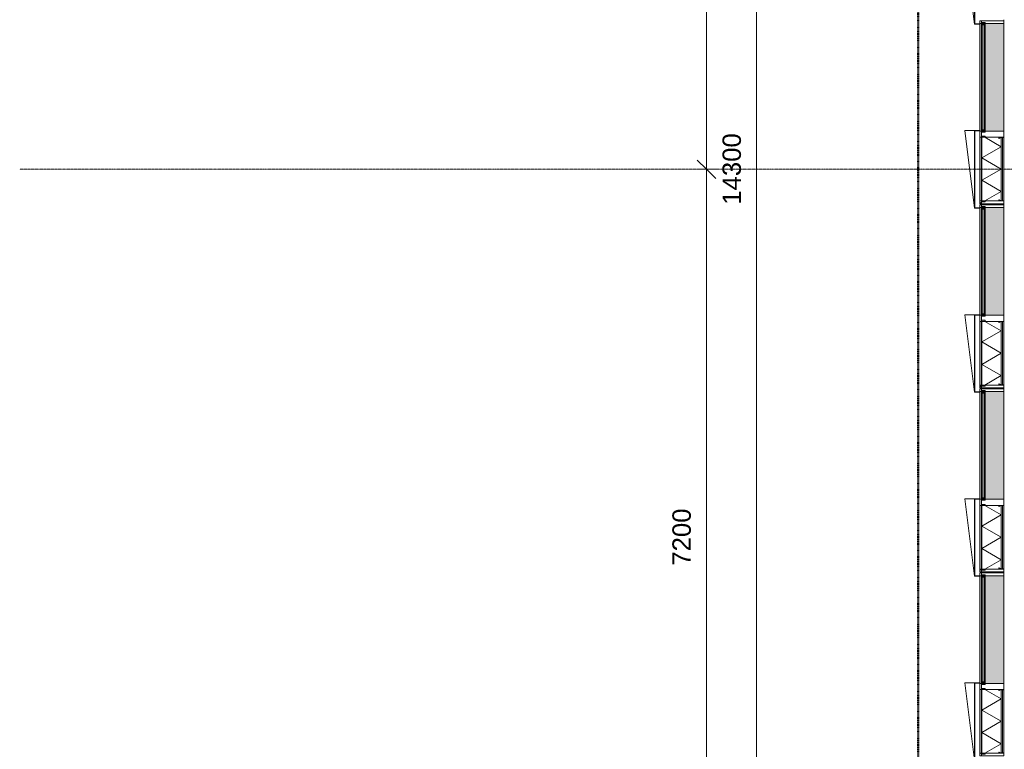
# Model space of a CAD drawing. Header units: millimetres. Extents: x -281 to 121694, y -16481 to 65128.
# Tile 242 of 256: x -281 to 9344, y 23527 to 30663. Entities that reach past the tile are written whole.
import ezdxf

# ---------------------------------------------------------------- set-up
doc = ezdxf.new("R2010")
doc.units = ezdxf.units.MM
doc.linetypes.add('Grid Line', pattern=[12, 6, -2, 2, -2])
doc.linetypes.add('NLRS_Dash-0_6mm_Space-0_6mm_cpz', pattern=[1.2, 0.6, -0.6])
for name, color, linetype, lineweight in [('A--L$01A__Algemeen', 7, 'Continuous', 5), ('A--L$07A__Stramien', 1, 'Continuous', 5), ('A--L21__Buitenwanden', 3, 'Continuous', 5), ('A--L82__LosseGebruikersInvent', 1, 'Continuous', 5), ('A--M$01A__Algemeen', 1, 'Continuous', 5), ('A--M$01A__Algemeen-100', 1, 'Continuous', 5)]:
    doc.layers.add(name, color=color, linetype=linetype, lineweight=lineweight)
doc.styles.add('Arial_1', font='arial.ttf', dxfattribs={"height": 180})
doc.dimstyles.new('1_8mm', dxfattribs={"dimscale": 304.8, "dimtxt": 183.646692, "dimasz": 0.590551, "dimexe": 0.295276, "dimexo": 0.0625, "dimgap": 0.328084, "dimtad": 1, "dimdec": 0, "dimzin": 0, "dimdsep": 46, "dimtxsty": 'Arial_1', "dimblk1": 'OBLIQUE', "dimblk2": 'OBLIQUE', "dimsah": 1, "dimcen": 0.09, "dimdle": 0.295276, "dimazin": 0, "dimtfac": 1, "dimtdec": 4, "dimtix": 1, "dimtmove": 0, "dimatfit": 3, "dimfxl": 0.295276, "dimfxlon": 1, "dimtvp": 1, "dimtolj": 1, "dimtzin": 0, "dimarcsym": 2})
pattern_1 = [(315, (-24357.5, 9103), (449.013, 449.013), []), (315, (-24357.5, 8944.25), (898.026, 0), []), (315, (-24357.5, 9261.75), (898.026, 0), [])]
pattern_2 = [(315, (-26157.5, 9103), (449.013, 449.013), []), (315, (-26157.5, 8944.25), (898.026, 0), []), (315, (-26157.5, 9261.75), (898.026, 0), [])]
pattern_3 = [(315, (-27957.5, 9103), (449.013, 449.013), []), (315, (-27957.5, 8944.25), (898.026, 0), []), (315, (-27957.5, 9261.75), (898.026, 0), [])]
pattern_4 = [(315, (-29757.5, 9103), (449.013, 449.013), []), (315, (-29757.5, 8944.25), (898.026, 0), []), (315, (-29757.5, 9261.75), (898.026, 0), [])]

# ---------------------------------------------------------------- blocks, each defined once
blk = doc.blocks.new('NLRS_21_GM_LB_element gevel_gen_cpz - NLRS_21_13_08_elementgevel element_gen_cpz-V264-L_80_ 16')
at = {"layer": 'A--L$01A__Algemeen'}
h = blk.add_hatch(dxfattribs=at)
h.set_pattern_fill('FP_251', color=256, style=0, pattern_type=2)
h.set_pattern_definition(pattern_1)
h.paths.add_polyline_path([(-895, -17), (-867.5, -17), (-867.5, 0), (-895, 0)])
h.paths.add_polyline_path([(-245, 0), (-245, -17), (-185, -17), (-185, 0), (-227.5, 0)])
h.paths.add_polyline_path([(867.5, 0), (867.5, -17), (895, -17), (895, 0), (872.5, 0)])
for points in [[(-877.5, -52), (-867.5, -51.5), (-867.5, -20), (-245, -20), (-245, -52), (-235, -52), (-235, -17), (-877.5, -17), (-877.5, -20)], [(-185, -237), (867.5, -237), (867.5, -52), (-185, -52)]]:
    blk.add_hatch(color=256, dxfattribs=at).paths.add_polyline_path(points)
h = blk.add_hatch(color=256, dxfattribs=at)
h.paths.add_polyline_path([(-867.5, 0), (-867.5, -17), (-245, -17), (-245, 0), (-863.9, 0)])
h.paths.add_polyline_path([(-185, 0), (-185, -17), (867.5, -17), (867.5, 0), (-183, 0)])
h = blk.add_hatch(dxfattribs=at)
h.set_pattern_fill('FP_251', color=256, style=0, pattern_type=2)
h.set_pattern_definition(pattern_1)
h.paths.add_polyline_path([(-867.5, -232), (-865.5, -232), (-865.5, -205.8), (-867.5, -205.8)])
h.paths.add_polyline_path([(-866.8, -203.3), (-865.1, -204.3), (-856.3, -189.2), (-858.1, -188.2), (-863.9, -198.2)])
h.paths.add_polyline_path([(-862.5, -235), (-862.5, -237), (-250, -237), (-250, -235), (-651.7, -235)])
h.paths.add_polyline_path([(-256.2, -189.2), (-247.4, -204.3), (-245.7, -203.3), (-254.4, -188.2)])
h.paths.add_polyline_path([(-247, -232), (-245, -232), (-245, -205.8), (-247, -205.8)])
for p, q in [((-867.5, 0), (-895, 0)), ((-895, 0), (-895, -17)), ((-867.5, -17), (-867.5, 0)), ((-867.5, 0), (-245, 0)), ((-185, 0), (-245, 0)), ((-245, 0), (-245, -17)), ((-185, -17), (-185, 0)), ((-185, 0), (-183, 0)), ((-180, 0), (862.5, 0)), ((865.5, 0), (867.5, 0)), ((895, 0), (867.5, 0)), ((867.5, 0), (867.5, -17)), ((895, -17), (895, 0)), ((-877.5, -17), (-895, -17)), ((-895, -17), (-895, -237)), ((-895, -17), (-867.5, -17)), ((-877.5, -52), (-877.5, -17)), ((-867.5, -52), (-877.5, -52)), ((-245, -17), (-867.5, -17)), ((-245, -20), (-867.5, -20)), ((-867.5, -20), (-867.5, -185.7)), ((-245, -20), (-867.5, -20)), ((-867.5, -20), (-867.5, -185.7)), ((-775.6, -210), (-867.5, -50.9)), ((-775.6, -210), (-665.9, -20)), ((-556.2, -210), (-665.9, -20)), ((-556.2, -210), (-446.6, -20)), ((-336.9, -210), (-446.6, -20)), ((-336.9, -210), (-245, -50.9)), ((-245, -17), (-190, -17)), ((-245, -185.7), (-245, -20)), ((-245, -185.7), (-245, -20)), ((-235, -52), (-245, -52)), ((-195, -17), (-235, -17)), ((-235, -17), (-235, -52)), ((-195, -52), (-195, -17)), ((-190, -52), (-195, -52)), ((-185, -237), (-185, -52)), ((867.5, -52), (867.5, -237)), ((872.5, -17), (895, -17)), ((877.5, -52), (872.5, -52)), ((895, -17), (877.5, -17)), ((877.5, -17), (877.5, -52)), ((895, -237), (895, -17)), ((-867.5, -185.7), (-867.5, -204.5)), ((-858.1, -188.2), (-866.8, -203.3)), ((-865.1, -204.3), (-856.3, -189.2)), ((-856.3, -189.2), (-858.1, -188.2)), ((-254.4, -188.2), (-256.2, -189.2)), ((-256.2, -189.2), (-247.4, -204.3)), ((-245.7, -203.3), (-254.4, -188.2)), ((-245, -204.5), (-245, -185.7)), ((-895, -237), (-867.5, -237)), ((-867.5, -204.5), (-867.5, -205.8)), ((-867.5, -204.5), (-867.5, -205.8)), ((-867.5, -205.8), (-867.5, -232)), ((-867.5, -232), (-867.5, -237)), ((-867.5, -237), (-862.5, -237)), ((-865.5, -232), (-865.5, -205.8)), ((-865.5, -210), (-247, -210)), ((-865.5, -210), (-247, -210)), ((-865.5, -222.5), (-247, -222.5)), ((-250, -235), (-862.5, -235)), ((-862.5, -237), (-250, -237)), ((-250, -237), (-245, -237)), ((-247, -205.8), (-247, -232)), ((-245, -205.8), (-245, -204.5)), ((-245, -205.8), (-245, -204.5)), ((-245, -232), (-245, -205.8)), ((-245, -237), (-245, -232)), ((-245, -237), (-185, -237)), ((867.5, -237), (-185, -237)), ((867.5, -237), (895, -237))]:
    blk.add_line(p, q, dxfattribs=at)
for centre, radius, start, end in [((-867.5, -204.5), 18.8, 60, 90), ((-245, -204.5), 18.8, 90, 120), ((-862.5, -205.8), 5, 150, 180), ((-862.5, -232), 5, 180, 270), ((-862.5, -205.8), 3, 150, 180), ((-862.5, -232), 3, 180, 270), ((-862.5, -232), 3, 180, 270), ((-250, -232), 3, 270, 360), ((-250, -232), 3, 270, 0), ((-250, -232), 5, 270, 0), ((-250, -205.8), 3, 0, 30), ((-250, -205.8), 5, 360, 30)]:
    blk.add_arc(centre, radius, start, end, dxfattribs=at)
blk = doc.blocks.new('NLRS_41_GM_LB_zetwerk gevel_gen_cpz - NLRS_41_12_05_GM_zetwerk gevel_gen_cpz-65367652-L_80_ 16')
at = {"layer": 'A--L$01A__Algemeen'}
for p, q in [((336.25, 145), (-421.25, 50)), ((336.25, 50), (336.25, 145)), ((-421.25, 50), (336.25, 50)), ((336.25, 50), (-421.25, 50)), ((-421.25, 50), (-421.25, 0)), ((-421.25, 0), (-418.25, 0)), ((-418.25, 0), (-418.25, 47)), ((-418.25, 47), (333.25, 47)), ((333.25, 47), (333.25, 0)), ((333.25, 0), (336.25, 0)), ((336.25, 0), (336.25, 50))]:
    blk.add_line(p, q, dxfattribs=at)
blk = doc.blocks.new('NLRS_21_GM_LB_element gevel_gen_cpz - NLRS_21_13_08_elementgevel element_gen_cpz-V265-L_80_ 16')
at = {"layer": 'A--L$01A__Algemeen'}
h = blk.add_hatch(dxfattribs=at)
h.set_pattern_fill('FP_253', color=256, style=0, pattern_type=2)
h.set_pattern_definition(pattern_2)
h.paths.add_polyline_path([(-895, -17), (-867.5, -17), (-867.5, 0), (-895, 0)])
h.paths.add_polyline_path([(-245, 0), (-245, -17), (-185, -17), (-185, 0), (-190, 0)])
h.paths.add_polyline_path([(867.5, 0), (867.5, -17), (895, -17), (895, 0), (872.5, 0)])
for points in [[(-877.5, -52), (-867.5, -51.5), (-867.5, -20), (-245, -20), (-245, -52), (-235, -52), (-235, -17), (-877.5, -17), (-877.5, -20)], [(-185, -237), (867.5, -237), (867.5, -52), (-185, -52)]]:
    blk.add_hatch(color=256, dxfattribs=at).paths.add_polyline_path(points)
h = blk.add_hatch(color=256, dxfattribs=at)
h.paths.add_polyline_path([(-867.5, 0), (-867.5, -17), (-245, -17), (-245, 0), (-754.7, 0)])
h.paths.add_polyline_path([(-185, 0), (-185, -17), (867.5, -17), (867.5, 0), (-183, 0)])
h = blk.add_hatch(dxfattribs=at)
h.set_pattern_fill('FP_253', color=256, style=0, pattern_type=2)
h.set_pattern_definition(pattern_2)
h.paths.add_polyline_path([(-867.5, -205.8), (-867.5, -232), (-865.5, -232), (-865.5, -205.8)])
h.paths.add_polyline_path([(-866.8, -203.3), (-865.1, -204.3), (-856.3, -189.2), (-858.1, -188.2)])
h.paths.add_polyline_path([(-862.5, -237), (-250, -237), (-250, -235), (-862.5, -235)])
h.paths.add_polyline_path([(-256.2, -189.2), (-247.4, -204.3), (-245.7, -203.3), (-254.4, -188.2)])
h.paths.add_polyline_path([(-247, -205.8), (-247, -232), (-245, -232), (-245, -205.8)])
h = blk.add_hatch(dxfattribs=at)
h.set_pattern_fill('FP_252', color=256, style=0, pattern_type=2)
h.set_pattern_definition([(315, (-26157.5, 9103), (42.42641, 42.42641), []), (45, (-26157.5, 9103), (-42.42641, 42.42641), [])])
h.paths.add_polyline_path([(-254.4, -188.2), (-245, -204.3), (-245, -185.7), (-249.9, -186.3)])
for p, q in [((-867.5, 0), (-895, 0)), ((-895, 0), (-895, -17)), ((-867.5, -17), (-867.5, 0)), ((-867.5, 0), (-245, 0)), ((-185, 0), (-245, 0)), ((-245, 0), (-245, -17)), ((-185, -17), (-185, 0)), ((-185, 0), (-183, 0)), ((-180, 0), (862.5, 0)), ((865.5, 0), (867.5, 0)), ((895, 0), (867.5, 0)), ((867.5, 0), (867.5, -17)), ((895, -17), (895, 0)), ((-877.5, -17), (-895, -17)), ((-895, -17), (-895, -237)), ((-895, -17), (-867.5, -17)), ((-877.5, -52), (-877.5, -17)), ((-867.5, -52), (-877.5, -52)), ((-245, -17), (-867.5, -17)), ((-245, -20), (-867.5, -20)), ((-867.5, -20), (-867.5, -185.7)), ((-245, -20), (-867.5, -20)), ((-867.5, -20), (-867.5, -185.7)), ((-775.6, -210), (-867.5, -50.9)), ((-775.6, -210), (-665.9, -20)), ((-556.2, -210), (-665.9, -20)), ((-556.2, -210), (-446.6, -20)), ((-336.9, -210), (-446.6, -20)), ((-336.9, -210), (-245, -50.9)), ((-245, -17), (-190, -17)), ((-245, -185.7), (-245, -20)), ((-245, -185.7), (-245, -20)), ((-235, -52), (-245, -52)), ((-195, -17), (-235, -17)), ((-235, -17), (-235, -52)), ((-195, -52), (-195, -17)), ((-190, -52), (-195, -52)), ((-185, -237), (-185, -52)), ((867.5, -52), (867.5, -237)), ((872.5, -17), (895, -17)), ((877.5, -52), (872.5, -52)), ((895, -17), (877.5, -17)), ((877.5, -17), (877.5, -52)), ((895, -237), (895, -17)), ((-867.5, -185.7), (-867.5, -204.5)), ((-858.1, -188.2), (-866.8, -203.3)), ((-865.1, -204.3), (-856.3, -189.2)), ((-856.3, -189.2), (-858.1, -188.2)), ((-254.4, -188.2), (-256.2, -189.2)), ((-256.2, -189.2), (-247.4, -204.3)), ((-245.7, -203.3), (-254.4, -188.2)), ((-245, -204.5), (-245, -185.7)), ((-895, -237), (-867.5, -237)), ((-867.5, -204.5), (-867.5, -205.8)), ((-867.5, -204.5), (-867.5, -205.8)), ((-867.5, -205.8), (-867.5, -232)), ((-867.5, -232), (-867.5, -237)), ((-867.5, -237), (-862.5, -237)), ((-865.5, -232), (-865.5, -205.8)), ((-865.5, -210), (-247, -210)), ((-865.5, -210), (-247, -210)), ((-865.5, -222.5), (-247, -222.5)), ((-250, -235), (-862.5, -235)), ((-862.5, -237), (-250, -237)), ((-250, -237), (-245, -237)), ((-247, -205.8), (-247, -232)), ((-245, -205.8), (-245, -204.5)), ((-245, -205.8), (-245, -204.5)), ((-245, -232), (-245, -205.8)), ((-245, -237), (-245, -232)), ((-245, -237), (-185, -237)), ((867.5, -237), (-185, -237)), ((867.5, -237), (895, -237))]:
    blk.add_line(p, q, dxfattribs=at)
for centre, radius, start, end in [((-867.5, -204.5), 18.8, 60, 90), ((-245, -204.5), 18.8, 90, 120), ((-862.5, -205.8), 5, 150, 180), ((-862.5, -232), 5, 180, 270), ((-862.5, -205.8), 3, 150, 180), ((-862.5, -232), 3, 180, 270), ((-862.5, -232), 3, 180, 270), ((-250, -232), 3, 270, 360), ((-250, -232), 3, 270, 0), ((-250, -232), 5, 270, 0), ((-250, -205.8), 3, 0, 30), ((-250, -205.8), 5, 360, 30)]:
    blk.add_arc(centre, radius, start, end, dxfattribs=at)
blk = doc.blocks.new('NLRS_21_GM_LB_element gevel_gen_cpz - NLRS_21_13_08_elementgevel element_gen_cpz-V266-L_80_ 16')
at = {"layer": 'A--L$01A__Algemeen'}
h = blk.add_hatch(dxfattribs=at)
h.set_pattern_fill('FP_255', color=256, style=0, pattern_type=2)
h.set_pattern_definition(pattern_3)
h.paths.add_polyline_path([(-895, -17), (-867.5, -17), (-867.5, 0), (-895, 0)])
h.paths.add_polyline_path([(-245, 0), (-245, -17), (-185, -17), (-185, 0), (-221.3, 0)])
h.paths.add_polyline_path([(867.5, 0), (867.5, -17), (895, -17), (895, 0), (872.5, 0)])
for points in [[(-877.5, -52), (-867.5, -51.5), (-867.5, -20), (-245, -20), (-245, -52), (-235, -52), (-235, -17), (-877.5, -17), (-877.5, -20)], [(-185, -237), (867.5, -237), (867.5, -52), (-185, -52)]]:
    blk.add_hatch(color=256, dxfattribs=at).paths.add_polyline_path(points)
h = blk.add_hatch(color=256, dxfattribs=at)
h.paths.add_polyline_path([(-867.5, 0), (-867.5, -17), (-245, -17), (-245, 0), (-857.7, 0)])
h.paths.add_polyline_path([(-185, 0), (-185, -17), (867.5, -17), (867.5, 0), (-183, 0)])
h = blk.add_hatch(dxfattribs=at)
h.set_pattern_fill('FP_255', color=256, style=0, pattern_type=2)
h.set_pattern_definition(pattern_3)
h.paths.add_polyline_path([(-867.5, -205.8), (-867.5, -232), (-865.5, -232), (-865.5, -205.8)])
h.paths.add_polyline_path([(-866.8, -203.3), (-865.1, -204.3), (-856.3, -189.2), (-858.1, -188.2)])
h.paths.add_polyline_path([(-862.5, -235), (-862.5, -237), (-250, -237), (-250, -235), (-857.7, -235)])
h.paths.add_polyline_path([(-256.2, -189.2), (-247.4, -204.3), (-245.7, -203.3), (-254.4, -188.2)])
h.paths.add_polyline_path([(-247, -232), (-245, -232), (-245, -205.8), (-247, -205.8)])
h = blk.add_hatch(dxfattribs=at)
h.set_pattern_fill('FP_254', color=256, style=0, pattern_type=2)
h.set_pattern_definition([(315, (-27957.5, 9103), (42.42641, 42.42641), []), (45, (-27957.5, 9103), (-42.42641, 42.42641), [])])
h.paths.add_polyline_path([(-254.4, -188.2), (-245, -204.3), (-245, -185.7), (-249.9, -186.3)])
for p, q in [((-867.5, 0), (-895, 0)), ((-895, 0), (-895, -17)), ((-867.5, -17), (-867.5, 0)), ((-867.5, 0), (-245, 0)), ((-185, 0), (-245, 0)), ((-245, 0), (-245, -17)), ((-185, -17), (-185, 0)), ((-185, 0), (-183, 0)), ((-180, 0), (862.5, 0)), ((865.5, 0), (867.5, 0)), ((895, 0), (867.5, 0)), ((867.5, 0), (867.5, -17)), ((895, -17), (895, 0)), ((-877.5, -17), (-895, -17)), ((-895, -17), (-895, -237)), ((-895, -17), (-867.5, -17)), ((-877.5, -52), (-877.5, -17)), ((-867.5, -52), (-877.5, -52)), ((-245, -17), (-867.5, -17)), ((-245, -20), (-867.5, -20)), ((-867.5, -20), (-867.5, -185.7)), ((-245, -20), (-867.5, -20)), ((-867.5, -20), (-867.5, -185.7)), ((-775.6, -210), (-867.5, -50.9)), ((-775.6, -210), (-665.9, -20)), ((-556.2, -210), (-665.9, -20)), ((-556.2, -210), (-446.6, -20)), ((-336.9, -210), (-446.6, -20)), ((-336.9, -210), (-245, -50.9)), ((-245, -17), (-190, -17)), ((-245, -185.7), (-245, -20)), ((-245, -185.7), (-245, -20)), ((-235, -52), (-245, -52)), ((-195, -17), (-235, -17)), ((-235, -17), (-235, -52)), ((-195, -52), (-195, -17)), ((-190, -52), (-195, -52)), ((-185, -237), (-185, -52)), ((867.5, -52), (867.5, -237)), ((872.5, -17), (895, -17)), ((877.5, -52), (872.5, -52)), ((895, -17), (877.5, -17)), ((877.5, -17), (877.5, -52)), ((895, -237), (895, -17)), ((-867.5, -185.7), (-867.5, -204.5)), ((-858.1, -188.2), (-866.8, -203.3)), ((-865.1, -204.3), (-856.3, -189.2)), ((-856.3, -189.2), (-858.1, -188.2)), ((-254.4, -188.2), (-256.2, -189.2)), ((-256.2, -189.2), (-247.4, -204.3)), ((-245.7, -203.3), (-254.4, -188.2)), ((-245, -204.5), (-245, -185.7)), ((-895, -237), (-867.5, -237)), ((-867.5, -204.5), (-867.5, -205.8)), ((-867.5, -204.5), (-867.5, -205.8)), ((-867.5, -205.8), (-867.5, -232)), ((-867.5, -232), (-867.5, -237)), ((-867.5, -237), (-862.5, -237)), ((-865.5, -232), (-865.5, -205.8)), ((-865.5, -210), (-247, -210)), ((-865.5, -210), (-247, -210)), ((-865.5, -222.5), (-247, -222.5)), ((-250, -235), (-862.5, -235)), ((-862.5, -237), (-250, -237)), ((-250, -237), (-245, -237)), ((-247, -205.8), (-247, -232)), ((-245, -205.8), (-245, -204.5)), ((-245, -205.8), (-245, -204.5)), ((-245, -232), (-245, -205.8)), ((-245, -237), (-245, -232)), ((-245, -237), (-185, -237)), ((867.5, -237), (-185, -237)), ((867.5, -237), (895, -237))]:
    blk.add_line(p, q, dxfattribs=at)
for centre, radius, start, end in [((-867.5, -204.5), 18.8, 60, 90), ((-245, -204.5), 18.8, 90, 120), ((-862.5, -205.8), 5, 150, 180), ((-862.5, -232), 5, 180, 270), ((-862.5, -205.8), 3, 150, 180), ((-862.5, -232), 3, 180, 270), ((-862.5, -232), 3, 180, 270), ((-250, -232), 3, 270, 360), ((-250, -232), 3, 270, 0), ((-250, -232), 5, 270, 0), ((-250, -205.8), 3, 0, 30), ((-250, -205.8), 5, 360, 30)]:
    blk.add_arc(centre, radius, start, end, dxfattribs=at)
blk = doc.blocks.new('NLRS_21_GM_LB_element gevel_gen_cpz - NLRS_21_13_08_elementgevel element_gen_cpz-V267-L_80_ 16')
at = {"layer": 'A--L$01A__Algemeen'}
h = blk.add_hatch(dxfattribs=at)
h.set_pattern_fill('FP_257', color=256, style=0, pattern_type=2)
h.set_pattern_definition(pattern_4)
h.paths.add_polyline_path([(-895, -17), (-867.5, -17), (-867.5, 0), (-895, 0)])
h.paths.add_polyline_path([(-245, 0), (-245, -17), (-185, -17), (-185, 0), (-190, 0)])
h.paths.add_polyline_path([(867.5, 0), (867.5, -17), (895, -17), (895, 0), (872.5, 0)])
for points in [[(-877.5, -52), (-867.5, -51.5), (-867.5, -20), (-245, -20), (-245, -52), (-235, -52), (-235, -17), (-877.5, -17), (-877.5, -20)], [(-185, -237), (867.5, -237), (867.5, -52), (-185, -52)]]:
    blk.add_hatch(color=256, dxfattribs=at).paths.add_polyline_path(points)
h = blk.add_hatch(color=256, dxfattribs=at)
h.paths.add_polyline_path([(-867.5, 0), (-867.5, -17), (-245, -17), (-245, 0), (-748.6, 0)])
h.paths.add_polyline_path([(-185, 0), (-185, -17), (867.5, -17), (867.5, 0), (-183, 0)])
h = blk.add_hatch(dxfattribs=at)
h.set_pattern_fill('FP_256', color=256, style=0, pattern_type=2)
h.set_pattern_definition([(315, (-29757.5, 9103), (42.42641, 42.42641), []), (45, (-29757.5, 9103), (-42.42641, 42.42641), [])])
h.paths.add_polyline_path([(-867.5, -185.7), (-866.8, -203.3), (-858.1, -188.2), (-865.1, -186)])
h = blk.add_hatch(dxfattribs=at)
h.set_pattern_fill('FP_257', color=256, style=0, pattern_type=2)
h.set_pattern_definition(pattern_4)
h.paths.add_polyline_path([(-867.5, -205.8), (-867.5, -232), (-865.5, -232), (-865.5, -205.8)])
h.paths.add_polyline_path([(-866.8, -203.3), (-865.1, -204.3), (-856.3, -189.2), (-858.1, -188.2)])
h.paths.add_polyline_path([(-862.5, -237), (-250, -237), (-250, -235), (-862.5, -235)])
h.paths.add_polyline_path([(-256.2, -189.2), (-247.4, -204.3), (-245.7, -203.3), (-254.4, -188.2)])
h.paths.add_polyline_path([(-247, -205.8), (-247, -232), (-245, -232), (-245, -205.8)])
for p, q in [((-867.5, 0), (-895, 0)), ((-895, 0), (-895, -17)), ((-867.5, -17), (-867.5, 0)), ((-867.5, 0), (-245, 0)), ((-185, 0), (-245, 0)), ((-245, 0), (-245, -17)), ((-185, -17), (-185, 0)), ((-185, 0), (-183, 0)), ((-180, 0), (862.5, 0)), ((865.5, 0), (867.5, 0)), ((895, 0), (867.5, 0)), ((867.5, 0), (867.5, -17)), ((895, -17), (895, 0)), ((-877.5, -17), (-895, -17)), ((-895, -17), (-895, -237)), ((-895, -17), (-867.5, -17)), ((-877.5, -52), (-877.5, -17)), ((-867.5, -52), (-877.5, -52)), ((-245, -17), (-867.5, -17)), ((-245, -20), (-867.5, -20)), ((-867.5, -20), (-867.5, -185.7)), ((-245, -20), (-867.5, -20)), ((-867.5, -20), (-867.5, -185.7)), ((-775.6, -210), (-867.5, -50.9)), ((-775.6, -210), (-665.9, -20)), ((-556.2, -210), (-665.9, -20)), ((-556.2, -210), (-446.6, -20)), ((-336.9, -210), (-446.6, -20)), ((-336.9, -210), (-245, -50.9)), ((-245, -17), (-190, -17)), ((-245, -185.7), (-245, -20)), ((-245, -185.7), (-245, -20)), ((-235, -52), (-245, -52)), ((-195, -17), (-235, -17)), ((-235, -17), (-235, -52)), ((-195, -52), (-195, -17)), ((-190, -52), (-195, -52)), ((-185, -237), (-185, -52)), ((867.5, -52), (867.5, -237)), ((872.5, -17), (895, -17)), ((877.5, -52), (872.5, -52)), ((895, -17), (877.5, -17)), ((877.5, -17), (877.5, -52)), ((895, -237), (895, -17)), ((-867.5, -185.7), (-867.5, -204.5)), ((-858.1, -188.2), (-866.8, -203.3)), ((-865.1, -204.3), (-856.3, -189.2)), ((-856.3, -189.2), (-858.1, -188.2)), ((-254.4, -188.2), (-256.2, -189.2)), ((-256.2, -189.2), (-247.4, -204.3)), ((-245.7, -203.3), (-254.4, -188.2)), ((-245, -204.5), (-245, -185.7)), ((-895, -237), (-867.5, -237)), ((-867.5, -204.5), (-867.5, -205.8)), ((-867.5, -204.5), (-867.5, -205.8)), ((-867.5, -205.8), (-867.5, -232)), ((-867.5, -232), (-867.5, -237)), ((-867.5, -237), (-862.5, -237)), ((-865.5, -232), (-865.5, -205.8)), ((-865.5, -210), (-247, -210)), ((-865.5, -210), (-247, -210)), ((-865.5, -222.5), (-247, -222.5)), ((-250, -235), (-862.5, -235)), ((-862.5, -237), (-250, -237)), ((-250, -237), (-245, -237)), ((-247, -205.8), (-247, -232)), ((-245, -205.8), (-245, -204.5)), ((-245, -205.8), (-245, -204.5)), ((-245, -232), (-245, -205.8)), ((-245, -237), (-245, -232)), ((-245, -237), (-185, -237)), ((867.5, -237), (-185, -237)), ((867.5, -237), (895, -237))]:
    blk.add_line(p, q, dxfattribs=at)
for centre, radius, start, end in [((-867.5, -204.5), 18.8, 60, 90), ((-245, -204.5), 18.8, 90, 120), ((-862.5, -205.8), 5, 150, 180), ((-862.5, -232), 5, 180, 270), ((-862.5, -205.8), 3, 150, 180), ((-862.5, -232), 3, 180, 270), ((-862.5, -232), 3, 180, 270), ((-250, -232), 3, 270, 360), ((-250, -232), 3, 270, 0), ((-250, -232), 5, 270, 0), ((-250, -205.8), 3, 0, 30), ((-250, -205.8), 5, 360, 30)]:
    blk.add_arc(centre, radius, start, end, dxfattribs=at)
blk = doc.blocks.new('CSWK_double-triple glass panel - CSWK_double-triple glass panel-55889924-L_80_ 16')
at = {"layer": 'A--L$01A__Algemeen'}
for points in [[(-531.25, 100), (-531.25, 92), (531.25, 92), (531.25, 100), (-368.88, 100)], [(-531.25, 73), (-531.25, 65), (531.25, 65), (531.25, 73), (-368.88, 73)]]:
    blk.add_hatch(color=256, dxfattribs=at).paths.add_polyline_path(points)
at = {"layer": 'A--L82__LosseGebruikersInvent'}
blk.add_hatch(color=256, dxfattribs=at).paths.add_polyline_path([(-536.25, 100), (-536.25, 65), (-531.25, 65), (-531.25, 73), (531.25, 73), (531.25, 65), (536.25, 65), (536.25, 100), (531.25, 100), (531.25, 92), (-531.25, 92), (-531.25, 100)])
at = {"layer": 'A--L$01A__Algemeen'}
for p, q in [((531.25, 100), (-531.25, 100)), ((-531.25, 100), (-531.25, 92)), ((531.25, 92), (531.25, 100)), ((-531.25, 92), (531.25, 92)), ((-531.25, 92), (-512.25, 92)), ((-531.25, 73), (-531.25, 92)), ((-531.25, 92), (-512.25, 73)), ((-512.25, 92), (-531.25, 73)), ((531.25, 73), (-531.25, 73)), ((-531.25, 73), (-531.25, 65)), ((-512.25, 73), (-531.25, 73)), ((-531.25, 65), (531.25, 65)), ((-512.25, 92), (-512.25, 73)), ((512.25, 92), (531.25, 92)), ((512.25, 73), (512.25, 92)), ((512.25, 92), (531.25, 73)), ((531.25, 92), (512.25, 73)), ((531.25, 73), (512.25, 73)), ((531.25, 92), (531.25, 73)), ((531.25, 65), (531.25, 73))]:
    blk.add_line(p, q, dxfattribs=at)
blk = doc.blocks.new('DIMBLOCK4-L_80_ 16')
at = {"layer": 'A--M$01A__Algemeen-100'}
for p, q in [((6432.5, 29200), (6342.5, 29290)), ((6432.5, 29200), (6342.5, 29200)), ((6432.5, 22000), (6432.5, 29200)), ((6432.5, 29200), (6522.5, 29110)), ((6432.5, 29200), (6522.5, 29200)), ((6432.5, 22000), (6342.5, 22090)), ((6432.5, 22000), (6342.5, 22000)), ((6432.5, 22000), (6522.5, 21910)), ((6432.5, 22000), (6522.5, 22000))]:
    blk.add_line(p, q, dxfattribs=at)
at = {"layer": 'A--M$01A__Algemeen-100', "color": 0, "insert": (6098.9, 25323.1), "char_height": 180, "width": 664.518, "attachment_point": 1, "rotation": 90, "line_spacing_factor": 0.941778, "style": 'Arial_1'}
blk.add_mtext('7200', dxfattribs=at)
blk = doc.blocks.new('_Oblique')
at = {"color": 0, "linetype": 'ByBlock', "lineweight": -2}
blk.add_line((-0.5, -0.5), (0.5, 0.5), dxfattribs=at)
blk = doc.blocks.new('DIMBLOCK5-L_80_ 16')
at = {"layer": 'A--M$01A__Algemeen-100'}
for p, q in [((6432.5, 36400), (6342.5, 36490)), ((6432.5, 36400), (6342.5, 36400)), ((6432.5, 29200), (6432.5, 36400)), ((6432.5, 36400), (6522.5, 36310)), ((6432.5, 36400), (6522.5, 36400)), ((6432.5, 29200), (6342.5, 29290)), ((6432.5, 29200), (6342.5, 29200)), ((6432.5, 29200), (6522.5, 29110)), ((6432.5, 29200), (6522.5, 29200))]:
    blk.add_line(p, q, dxfattribs=at)
at = {"layer": 'A--M$01A__Algemeen-100', "color": 0, "insert": (6098.9, 32523.1), "char_height": 180, "width": 664.518, "attachment_point": 1, "rotation": 90, "line_spacing_factor": 0.941778, "style": 'Arial_1'}
blk.add_mtext('7200', dxfattribs=at)
blk = doc.blocks.new('DIMBLOCK26-L_80_ 16')
at = {"layer": 'A--M$01A__Algemeen-100'}
for p, q in [((6922.5, 36349.1), (6832.5, 36439.1)), ((6922.5, 36349.1), (6832.5, 36349.1)), ((6922.5, 22049.1), (6922.5, 36349.1)), ((6922.5, 36349.1), (7012.5, 36259.1)), ((6922.5, 36349.1), (7012.5, 36349.1)), ((6922.5, 22049.1), (6832.5, 22139.1)), ((6922.5, 22049.1), (6832.5, 22049.1)), ((6922.5, 22049.1), (7012.5, 21959.1)), ((6922.5, 22049.1), (7012.5, 22049.1))]:
    blk.add_line(p, q, dxfattribs=at)
at = {"layer": 'A--M$01A__Algemeen-100', "color": 0, "insert": (6588.9, 28853), "char_height": 180, "width": 830.648, "attachment_point": 1, "rotation": 90, "line_spacing_factor": 0.941778, "style": 'Arial_1'}
blk.add_mtext('14300', dxfattribs=at)

msp = doc.modelspace()

# ---------------------------------------------------------------- linework, layer by layer
at = {"layer": 'A--L$01A__Algemeen', "linetype": 'NLRS_Dash-0_6mm_Space-0_6mm_cpz', "lineweight": 50}
msp.add_line((8503.1, 57404.6), (8503.1, 8583.7), dxfattribs=at)
at = {"layer": 'A--L$07A__Stramien', "linetype": 'Grid Line'}
msp.add_line((100373, 29200), (-281.1, 29200), dxfattribs=at)
at = {"layer": 'A--L21__Buitenwanden'}
for p, q in [((9340, 30652.5), (9340, 30662.5)), ((9340, 29572.5), (9340, 30625)), ((9340, 28852.5), (9340, 28862.5)), ((9340, 27772.5), (9340, 28825)), ((9340, 27052.5), (9340, 27062.5)), ((9340, 25972.5), (9340, 27025)), ((9340, 25252.5), (9340, 25262.5)), ((9340, 24172.5), (9340, 25225))]:
    msp.add_line(p, q, dxfattribs=at)

# ---------------------------------------------------------------- block references
at = {"layer": 'A--L$01A__Algemeen', "rotation": 89.99999999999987}
for name, p in [('NLRS_41_GM_LB_zetwerk gevel_gen_cpz - NLRS_41_12_05_GM_zetwerk gevel_gen_cpz-65367652-L_80_ 16', (9103, 31041.3)), ('NLRS_21_GM_LB_element gevel_gen_cpz - NLRS_21_13_08_elementgevel element_gen_cpz-V267-L_80_ 16', (9103, 29757.5)), ('CSWK_double-triple glass panel - CSWK_double-triple glass panel-55889924-L_80_ 16', (9220, 30098.8)), ('NLRS_41_GM_LB_zetwerk gevel_gen_cpz - NLRS_41_12_05_GM_zetwerk gevel_gen_cpz-65367652-L_80_ 16', (9103, 29241.3)), ('NLRS_21_GM_LB_element gevel_gen_cpz - NLRS_21_13_08_elementgevel element_gen_cpz-V266-L_80_ 16', (9103, 27957.5)), ('CSWK_double-triple glass panel - CSWK_double-triple glass panel-55889924-L_80_ 16', (9220, 28298.8)), ('NLRS_41_GM_LB_zetwerk gevel_gen_cpz - NLRS_41_12_05_GM_zetwerk gevel_gen_cpz-65367652-L_80_ 16', (9103, 27441.3)), ('NLRS_21_GM_LB_element gevel_gen_cpz - NLRS_21_13_08_elementgevel element_gen_cpz-V265-L_80_ 16', (9103, 26157.5)), ('CSWK_double-triple glass panel - CSWK_double-triple glass panel-55889924-L_80_ 16', (9220, 26498.8)), ('NLRS_41_GM_LB_zetwerk gevel_gen_cpz - NLRS_41_12_05_GM_zetwerk gevel_gen_cpz-65367652-L_80_ 16', (9103, 25641.3)), ('NLRS_21_GM_LB_element gevel_gen_cpz - NLRS_21_13_08_elementgevel element_gen_cpz-V264-L_80_ 16', (9103, 24357.5)), ('CSWK_double-triple glass panel - CSWK_double-triple glass panel-55889924-L_80_ 16', (9220, 24698.8)), ('NLRS_41_GM_LB_zetwerk gevel_gen_cpz - NLRS_41_12_05_GM_zetwerk gevel_gen_cpz-65367652-L_80_ 16', (9103, 23841.3))]:
    msp.add_blockref(name, p, dxfattribs=at)

# ---------------------------------------------------------------- dimensions: what is measured, and where the dimension line sits
at = {"layer": 'A--M$01A__Algemeen'}
for base, p1, p2, override, picture, middle in [((6432.5, 36400), (6342.5, 29200), (6342.5, 36400), {"dimpost": '<>', "dimfxl": 7200}, 'DIMBLOCK5-L_80_ 16', (6240.6, 32800)), ((6922.5, 36349.1), (7012.5, 22049.1), (7012.5, 36349.1), {"dimpost": '<>', "dimfxl": 14300}, 'DIMBLOCK26-L_80_ 16', (6730.6, 29199.1)), ((6432.5, 29200), (6342.5, 22000), (6342.5, 29200), {"dimpost": '<>', "dimfxl": 7200}, 'DIMBLOCK4-L_80_ 16', (6240.6, 25600))]:
    dim = msp.add_linear_dim(base=base, p1=p1, p2=p2, angle=90, dimstyle='1_8mm', override=override, dxfattribs=at)
    dim.commit()
    dim.dimension.update_dxf_attribs({"geometry": picture, "text_midpoint": middle})

doc.saveas('drawing.dxf')
